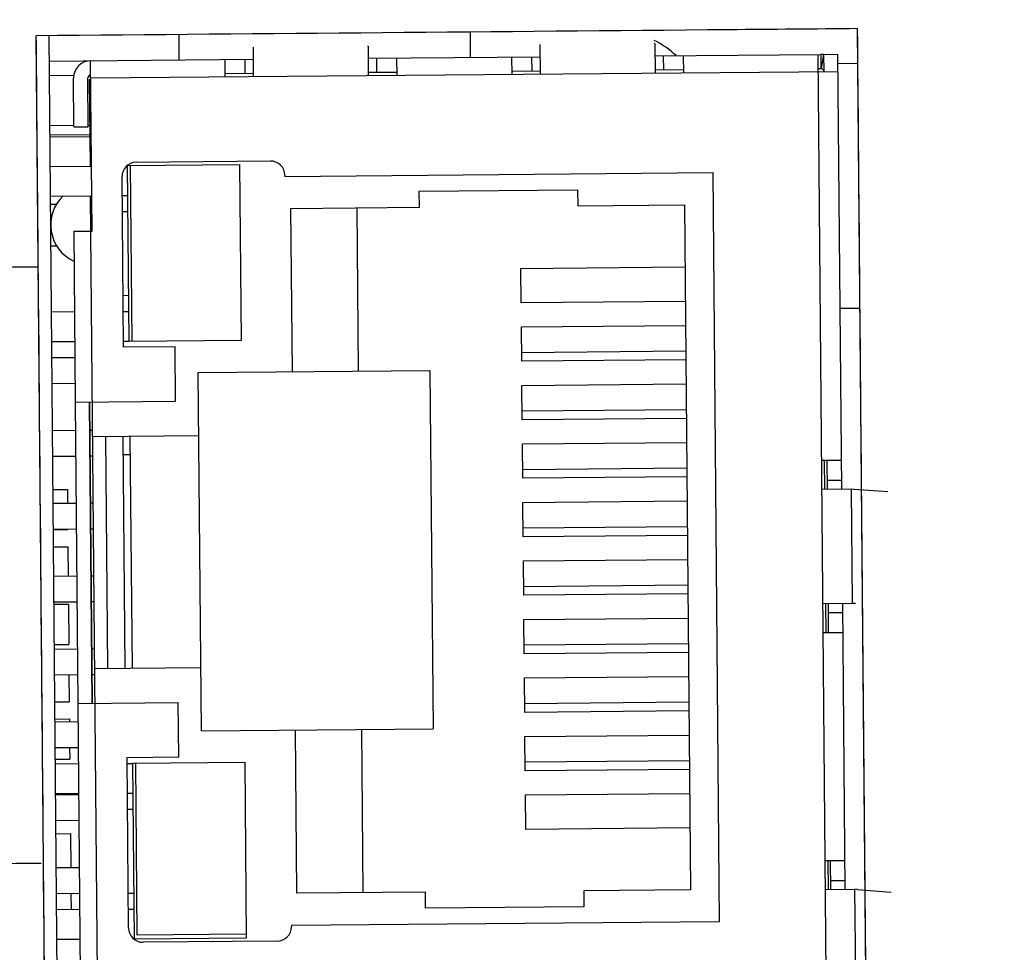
# Model space of a CAD drawing. Header units: inches. Extents: x 0 to 34, y 0 to 22.
# Tile 23 of 69: x 6.243 to 6.919, y 6.908 to 7.548. Entities that reach past the tile are written whole.
import ezdxf

# ---------------------------------------------------------------- set-up
doc = ezdxf.new("R2010")
doc.units = ezdxf.units.IN
doc.header["$LTSCALE"] = 1.87
doc.header["$MEASUREMENT"] = 0
doc.layers.get('0').update_dxf_attribs({"linetype": 'CONTINUOUS'})
for name, color, linetype in [('03___PRT_ALL_CURVES', 7, 'CONTINUOUS'), ('COSMETIC', 7, 'CONTINUOUS'), ('DATUMCURVES', 7, 'CONTINUOUS'), ('DIMENSIONS', 7, 'CONTINUOUS')]:
    doc.layers.add(name, color=color, linetype=linetype)
doc.styles.get("Standard").update_dxf_attribs({"font": 'txt', "width": 0.8})
doc.dimstyles.new('DIMSTYLE_1', dxfattribs={"dimtxt": 0.125, "dimasz": 0.1875, "dimexe": 0.18, "dimexo": 0.0625, "dimgap": 0.09, "dimtad": 0, "dimtih": 1, "dimtoh": 1, "dimdec": 3, "dimzin": 4, "dimdsep": 46, "dimtxsty": 'STANDARD', "dimblk": '_FILLED', "dimblk1": '_FILLED', "dimblk2": '_FILLED', "dimcen": 0.09, "dimadec": 0, "dimazin": 0, "dimtp": 0.01, "dimtm": 0.01, "dimtfac": 1, "dimtdec": 3, "dimtofl": 0, "dimtmove": 0, "dimatfit": 3, "dimldrblk": '_FILLED', "dimfxl": 1, "dimtolj": 1, "dimtzin": 4, "dimarcsym": 0})

# ---------------------------------------------------------------- blocks, each defined once
blk = doc.blocks.new('_FILLED')
at = {"color": 0, "linetype": 'BYBLOCK'}
blk.add_solid([(0, 0), (-1, 0.1736), (-1, -0.1736)], dxfattribs=at)
blk = doc.blocks.new('*D2')
at = {"layer": 'DIMENSIONS', "color": 2, "linetype": 'CONTINUOUS'}
for p, q in [((6.62533, 11.36822), (10.55403, 11.36822)), ((10.42903, 11.36822), (10.42903, 9.18302)), ((10.42903, 4.65346), (10.42903, 8.93302)), ((7.01395, 4.65346), (10.55403, 4.65346))]:
    blk.add_line(p, q, dxfattribs=at)
at = {"layer": 'DIMENSIONS', "color": 2, "linetype": 'CONTINUOUS', "xscale": 0.1875, "yscale": 0.1875, "zscale": 0.1875}
for p, rotation in [((10.42903, 11.36822), 90), ((10.42903, 4.65346), 270)]:
    blk.add_blockref('_FILLED', p, dxfattribs=dict(at, rotation=rotation))
at = {"layer": 'DIMENSIONS', "color": 2, "linetype": 'CONTINUOUS', "width": 0.8}
for s, p in [('[', (10.34153, 8.99552)), (']', (11.04153, 8.99552)), ('6.715', (9.71653, 8.99552)), ('170.55', (10.44153, 8.99552))]:
    blk.add_text(s, height=0.125, dxfattribs=at).set_placement(p)

msp = doc.modelspace()

# ---------------------------------------------------------------- linework, layer by layer
at = {"color": 7, "linetype": 'CONTINUOUS'}
for p, q in [((6.25426, 7.53658), (6.26525, 6.27663)), ((6.27425, 6.27671), (6.26326, 7.53666)), ((6.55224, 7.53918), (6.55239, 7.52178)), ((6.82579, 6.67571), (6.81824, 7.5415)), ((6.40367, 7.50867), (6.40349, 7.52892)), ((6.48202, 7.5296), (6.48223, 7.5296)), ((6.48223, 7.5296), (6.4824, 7.50936)), ((6.60051, 7.51039), (6.60033, 7.53063)), ((6.67884, 7.53132), (6.67907, 7.53132)), ((6.67907, 7.53132), (6.67925, 7.51107)), ((6.4823, 7.52117), (6.60041, 7.5222)), ((6.5945, 7.52215), (6.59459, 7.5123)), ((6.67914, 7.52288), (6.79292, 7.52388)), ((6.68513, 7.51309), (6.68505, 7.52294)), ((6.69893, 7.51125), (6.69883, 7.52306)), ((6.79095, 7.52386), (6.80164, 6.29871)), ((6.79292, 7.52388), (6.793, 7.51404)), ((6.79489, 7.52373), (6.79333, 7.51401)), ((6.79489, 7.52389), (6.80473, 7.52398)), ((6.79489, 7.52389), (6.79499, 7.51208)), ((6.80733, 7.22557), (6.80473, 7.52398)), ((6.26341, 7.51926), (6.40356, 7.52048)), ((6.29278, 7.40258), (6.29176, 7.5195)), ((6.38388, 7.52031), (6.38398, 7.5085)), ((6.39766, 7.52043), (6.39774, 7.51059)), ((6.48829, 7.51138), (6.48821, 7.52122)), ((6.50209, 7.50953), (6.50198, 7.52134)), ((6.58072, 7.52203), (6.58082, 7.51022)), ((6.81845, 7.5175), (6.80479, 7.51738)), ((6.2635, 7.50941), (6.28003, 7.50956)), ((6.29186, 7.50769), (6.80483, 7.51217)), ((6.40365, 7.51064), (6.38396, 7.51047)), ((6.50207, 7.5115), (6.48239, 7.51132)), ((6.60049, 7.51236), (6.58081, 7.51218)), ((6.69891, 7.51321), (6.67923, 7.51304)), ((6.793, 7.51404), (6.79104, 7.51402)), ((6.28034, 7.47413), (6.28005, 7.50759)), ((6.29018, 7.47421), (6.28989, 7.50768)), ((6.29108, 7.5067), (6.29187, 7.50671)), ((6.2916, 7.44726), (6.29108, 7.5067)), ((6.2638, 7.47516), (6.28033, 7.4753)), ((6.29017, 7.47539), (6.29135, 7.4754)), ((6.26385, 7.46867), (6.29141, 7.46891)), ((6.28034, 7.47413), (6.29018, 7.47421)), ((6.29143, 7.46721), (6.26387, 7.46697)), ((6.31719, 7.44768), (6.39396, 7.44835)), ((6.32307, 7.44989), (6.4152, 7.4507)), ((6.39396, 7.44835), (6.39501, 7.32748)), ((6.26404, 7.44702), (6.29239, 7.44726)), ((6.31691, 7.44748), (6.31719, 7.44748)), ((6.31824, 7.32681), (6.31719, 7.44768)), ((6.32021, 7.32683), (6.31916, 7.44769)), ((6.42513, 7.44015), (6.71882, 7.44272)), ((6.71882, 7.44272), (6.72331, 6.92856)), ((6.31434, 7.32284), (6.31332, 7.43996)), ((6.42512, 7.44094), (6.42513, 7.44015)), ((6.51735, 7.42993), (6.62601, 7.43088)), ((6.51745, 7.41891), (6.51735, 7.42993)), ((6.62601, 7.43088), (6.6261, 7.41986)), ((6.26422, 7.42654), (6.29257, 7.42679)), ((6.26427, 7.42106), (6.26833, 7.4211)), ((6.30085, 6.38706), (6.29178, 7.42678)), ((6.31343, 7.42697), (6.31737, 7.42701)), ((6.29187, 7.41576), (6.29266, 7.41577)), ((6.31353, 7.41595), (6.31746, 7.41598)), ((6.42926, 7.41814), (6.51745, 7.41891)), ((6.43024, 7.30614), (6.42926, 7.41814)), ((6.47453, 7.41854), (6.47551, 7.30653)), ((6.6261, 7.41986), (6.69933, 7.4205)), ((6.69933, 7.4205), (6.70343, 6.95044)), ((6.28018, 7.40247), (6.29278, 7.40258)), ((6.28018, 7.40247), (6.2812, 7.28515)), ((6.26858, 7.3923), (6.26452, 7.39226)), ((6.58711, 7.377), (6.6997, 7.37798)), ((6.58731, 7.35338), (6.58711, 7.377)), ((6.31403, 7.35847), (6.31797, 7.35851)), ((6.69991, 7.35436), (6.58731, 7.35338)), ((6.28066, 7.34716), (6.26491, 7.34702)), ((6.31412, 7.34745), (6.31806, 7.34748)), ((6.81991, 7.34951), (6.80625, 7.34939)), ((6.58746, 7.33684), (6.70005, 7.33782)), ((6.58766, 7.31322), (6.58746, 7.33684)), ((6.28084, 7.32669), (6.26509, 7.32655)), ((6.3143, 7.32698), (6.31824, 7.32701)), ((6.39501, 7.32748), (6.31824, 7.32681)), ((6.34977, 7.32315), (6.31434, 7.32284)), ((6.3501, 7.28575), (6.34977, 7.32315)), ((6.7002, 7.32011), (6.58761, 7.31913)), ((6.28094, 7.31566), (6.26519, 7.31552)), ((6.70026, 7.3142), (6.58766, 7.31322)), ((6.36567, 7.30557), (6.52472, 7.30696)), ((6.52472, 7.30696), (6.52687, 7.06091)), ((6.36782, 7.05952), (6.36567, 7.30557)), ((6.28109, 7.29795), (6.26534, 7.29781)), ((6.58781, 7.29669), (6.7004, 7.29767)), ((6.58801, 7.27306), (6.58781, 7.29669)), ((6.28137, 7.28515), (6.3501, 7.28575)), ((6.28317, 7.07847), (6.28137, 7.28515)), ((6.29285, 7.07855), (6.29104, 7.28524)), ((6.29107, 7.28524), (6.29288, 7.07855)), ((6.70056, 7.27995), (6.58796, 7.27897)), ((6.70061, 7.27405), (6.58801, 7.27306)), ((6.28137, 7.26566), (6.26563, 7.26553)), ((6.29318, 7.26577), (6.29121, 7.26575)), ((6.29322, 7.26163), (6.36605, 7.26227)), ((6.30193, 7.26171), (6.30332, 7.10227)), ((6.31548, 7.10237), (6.31408, 7.26182)), ((6.31881, 7.26186), (6.3202, 7.10241)), ((6.58816, 7.25653), (6.70075, 7.25751)), ((6.58836, 7.23291), (6.58816, 7.25653)), ((6.28153, 7.24795), (6.26578, 7.24781)), ((6.29334, 7.24805), (6.29137, 7.24803)), ((6.31419, 7.24921), (6.31892, 7.24925)), ((6.80716, 7.24525), (6.79338, 7.24513)), ((6.79535, 7.24515), (6.79552, 7.22546)), ((6.79749, 7.22548), (6.79732, 7.24517)), ((6.70091, 7.2398), (6.58831, 7.23881)), ((6.70096, 7.23389), (6.58836, 7.23291)), ((6.26598, 7.22517), (6.27582, 7.22525)), ((6.27582, 7.22525), (6.2759, 7.21561)), ((6.79355, 7.22545), (6.81401, 7.22563)), ((6.80728, 7.23147), (6.79744, 7.23139)), ((6.81401, 7.22563), (6.81586, 7.22549)), ((6.8147, 7.14689), (6.81401, 7.22563)), ((6.81586, 7.22549), (6.81586, 7.22525)), ((6.83894, 7.22354), (6.81586, 7.22525)), ((6.28181, 7.21567), (6.26606, 7.21553)), ((6.29362, 7.21577), (6.29165, 7.21575)), ((6.58851, 7.21637), (6.7011, 7.21736)), ((6.58871, 7.19275), (6.58851, 7.21637)), ((6.28196, 7.19795), (6.26622, 7.19781)), ((6.29377, 7.19805), (6.29181, 7.19804)), ((6.70126, 7.19964), (6.58866, 7.19866)), ((6.26622, 7.19761), (6.27606, 7.19769)), ((6.70131, 7.19374), (6.58871, 7.19275)), ((6.26632, 7.1858), (6.27616, 7.18588)), ((6.27616, 7.18588), (6.27634, 7.16562)), ((6.58886, 7.17622), (6.70145, 7.1772)), ((6.58906, 7.1526), (6.58886, 7.17622)), ((6.28225, 7.16567), (6.2665, 7.16553)), ((6.29406, 7.16577), (6.29209, 7.16575)), ((6.70161, 7.15948), (6.58901, 7.1585)), ((6.70166, 7.15358), (6.58906, 7.1526)), ((6.2824, 7.14795), (6.26665, 7.14781)), ((6.26666, 7.14643), (6.27651, 7.14651)), ((6.27651, 7.14651), (6.27675, 7.11896)), ((6.29421, 7.14805), (6.29224, 7.14804)), ((6.8147, 7.14689), (6.79424, 7.14671)), ((6.79621, 7.14673), (6.79638, 7.12704)), ((6.79835, 7.12706), (6.79818, 7.14674)), ((6.80973, 6.95077), (6.80802, 7.14683)), ((6.81654, 7.14706), (6.8147, 7.14689)), ((6.81654, 7.14729), (6.81654, 7.14706)), ((6.58921, 7.13606), (6.7018, 7.13704)), ((6.79823, 7.14084), (6.80807, 7.14092)), ((6.58941, 7.11244), (6.58921, 7.13606)), ((6.79441, 7.12703), (6.80819, 7.12715)), ((6.26691, 7.11887), (6.27675, 7.11896)), ((6.70196, 7.11933), (6.58936, 7.11835)), ((6.28268, 7.11567), (6.26693, 7.11553)), ((6.29449, 7.11577), (6.29252, 7.11576)), ((6.70201, 7.11342), (6.58941, 7.11244)), ((6.28284, 7.09795), (6.26709, 7.09782)), ((6.27693, 7.0979), (6.27709, 7.07959)), ((6.29465, 7.09806), (6.29268, 7.09804)), ((6.36744, 7.10283), (6.29461, 7.10219)), ((6.58956, 7.09591), (6.70215, 7.09689)), ((6.58976, 7.07228), (6.58956, 7.09591)), ((6.26725, 7.0795), (6.27709, 7.07959)), ((6.28301, 7.07847), (6.286, 6.73517)), ((6.28317, 7.07847), (6.3519, 7.07907)), ((6.35223, 7.04167), (6.3519, 7.07907)), ((6.70231, 7.07917), (6.58971, 7.07819)), ((6.70236, 7.07327), (6.58976, 7.07228)), ((6.26735, 7.06769), (6.27719, 7.06778)), ((6.28312, 7.06567), (6.26737, 7.06553)), ((6.27719, 7.06778), (6.27721, 7.06562)), ((6.36782, 7.05952), (6.52687, 7.06091)), ((6.43336, 6.94808), (6.43239, 7.06008)), ((6.47766, 7.06048), (6.47864, 6.94848)), ((6.58991, 7.05575), (6.7025, 7.05673)), ((6.59012, 7.03213), (6.58991, 7.05575)), ((6.28327, 7.04796), (6.26753, 7.04782)), ((6.27737, 7.0479), (6.27743, 7.04022)), ((6.26759, 7.04013), (6.27743, 7.04022)), ((6.28337, 7.03693), (6.26762, 7.03679)), ((6.3168, 7.04136), (6.35223, 7.04167)), ((6.31782, 6.92424), (6.3168, 7.04136)), ((6.31683, 7.03722), (6.32077, 7.03726)), ((6.32077, 7.03746), (6.39754, 7.03813)), ((6.32182, 6.91659), (6.32077, 7.03746)), ((6.32377, 6.91937), (6.32274, 7.03747)), ((6.39754, 7.03813), (6.39859, 6.91726)), ((6.70266, 7.03902), (6.59006, 7.03803)), ((6.70271, 7.03311), (6.59012, 7.03213)), ((6.28355, 7.01646), (6.2678, 7.01632)), ((6.28355, 7.01567), (6.26781, 7.01554)), ((6.27764, 7.01641), (6.27765, 7.01562)), ((6.31701, 7.01675), (6.32095, 7.01679)), ((6.59026, 7.01559), (6.70285, 7.01658)), ((6.59047, 6.99197), (6.59026, 7.01559)), ((6.31711, 7.00573), (6.32104, 7.00576)), ((6.28371, 6.99796), (6.26796, 6.99782)), ((6.26804, 6.98895), (6.27788, 6.98904)), ((6.27788, 6.98904), (6.27809, 6.96562)), ((6.70306, 6.99296), (6.59047, 6.99197)), ((6.80956, 6.97046), (6.79578, 6.97034)), ((6.79775, 6.97036), (6.79792, 6.95067)), ((6.79989, 6.95069), (6.79972, 6.97037)), ((6.28399, 6.96568), (6.26824, 6.96554)), ((6.80968, 6.95668), (6.79984, 6.95659)), ((6.28415, 6.94796), (6.2684, 6.94782)), ((6.27824, 6.94791), (6.27834, 6.93688)), ((6.31761, 6.94825), (6.32155, 6.94829)), ((6.52155, 6.94885), (6.43336, 6.94808)), ((6.52164, 6.93783), (6.52155, 6.94885)), ((6.70343, 6.95044), (6.63021, 6.9498)), ((6.63021, 6.9498), (6.6303, 6.93877)), ((6.79595, 6.95065), (6.81641, 6.95083)), ((6.81826, 6.9507), (6.81641, 6.95083)), ((6.8171, 6.8721), (6.81641, 6.95083)), ((6.81826, 6.95046), (6.81826, 6.9507)), ((6.84134, 6.94875), (6.81826, 6.95046)), ((6.28424, 6.93694), (6.26849, 6.9368)), ((6.3177, 6.93723), (6.32164, 6.93726)), ((6.6303, 6.93877), (6.52164, 6.93783)), ((6.72331, 6.92856), (6.42962, 6.926)), ((6.42962, 6.926), (6.42962, 6.92521)), ((6.28442, 6.91646), (6.26867, 6.91633)), ((6.32154, 6.91679), (6.32182, 6.91679)), ((6.39859, 6.91726), (6.32182, 6.91659)), ((6.39857, 6.92002), (6.32377, 6.91937)), ((6.41987, 6.91528), (6.32775, 6.91448))]:
    msp.add_line(p, q, dxfattribs=at)
for centre, radius, start, end in [((6.79302, 7.51207), 0.01181, 80.90593, 90.5), ((6.29186, 7.50769), 0.01181, 90.5, 180.5), ((6.29186, 7.50769), 0.00197, 90.5, 180.5), ((6.79302, 7.51207), 0.00197, 27.3873, 90.5), ((6.32316, 7.44005), 0.00984, 90.5, 180.5), ((6.41528, 7.44085), 0.00984, 0.5, 90.5), ((6.29195, 7.4069), 0.02756, 133.77549, 244.83519), ((6.32766, 6.92432), 0.00984, 180.5, 270.5), ((6.41978, 6.92513), 0.00984, 270.5, 0.5)]:
    msp.add_arc(centre, radius, start, end, dxfattribs=at)
for points in [[(6.48202, 7.5296), (6.48201, 7.52967), (6.48201, 7.52974), (6.482, 7.52981)], [(6.67884, 7.53132), (6.67884, 7.53139), (6.67884, 7.53146), (6.67883, 7.53153)]]:
    msp.add_open_spline(points, degree=3, dxfattribs=at)
at = {"layer": '03___PRT_ALL_CURVES', "color": 40, "linetype": 'CONTINUOUS'}
msp.add_arc((6.65078, 7.47754), 0.0625, 46.69448, 63.51139, dxfattribs=at)
at = {"layer": 'COSMETIC', "color": 7, "linetype": 'CONTINUOUS'}
msp.add_line((6.35225, 7.53743), (6.3524, 7.52003), dxfattribs=at)
at = {"layer": 'DATUMCURVES', "color": 40, "linetype": 'CONTINUOUS'}
for points in [[(6.81824, 7.54152, 1.13017), (6.78887, 7.54126, 1.13017), (6.60087, 7.53962, 1.13017), (6.41288, 7.53798, 1.13017), (6.25426, 7.53659, 1.13017)], [(6.25426, 7.53659, 1.13017), (6.25483, 7.47097, 1.13017), (6.2585, 7.05099, 1.13017), (6.26216, 6.63101, 1.13017), (6.26525, 6.27665, 1.13017)]]:
    msp.add_open_spline(points, degree=3, knots=[0, 0, 0, 0, 0.15625, 1, 1, 1, 1], dxfattribs=at)
for points in [[(6.821, 7.2253, 1.13017), (6.82008, 7.3307, 1.13017), (6.81916, 7.43611, 1.13017), (6.81824, 7.54152, 1.13017)], [(6.16317, 7.37731, 1.13017), (6.19399, 7.37758, 1.13017), (6.22482, 7.37785, 1.13017), (6.25564, 7.37812, 1.13017)], [(6.8234, 6.95051, 1.13017), (6.8226, 7.0421, 1.13017), (6.8218, 7.1337, 1.13017), (6.821, 7.2253, 1.13017)], [(6.16528, 6.96802, 1.13017), (6.1961, 6.96829, 1.13017), (6.22692, 6.96856, 1.13017), (6.25775, 6.96883, 1.13017)], [(6.8258, 6.67571, 1.13017), (6.825, 6.76731, 1.13017), (6.8242, 6.85891, 1.13017), (6.8234, 6.95051, 1.13017)]]:
    msp.add_open_spline(points, degree=3, dxfattribs=at)

# ---------------------------------------------------------------- dimensions: what is measured, and where the dimension line sits
at = {"layer": 'DIMENSIONS', "color": 2, "linetype": 'CONTINUOUS'}
dim = msp.add_linear_dim(base=(10.42903, 4.65346), p1=(6.62533, 11.36822), p2=(7.01395, 4.65346), angle=270, dimstyle='DIMSTYLE_1', dxfattribs=at)
dim.commit()
dim.dimension.update_dxf_attribs({"geometry": '*D2', "text_midpoint": (10.42903, 9.05802), "dimtype": 160})

doc.saveas('drawing.dxf')
